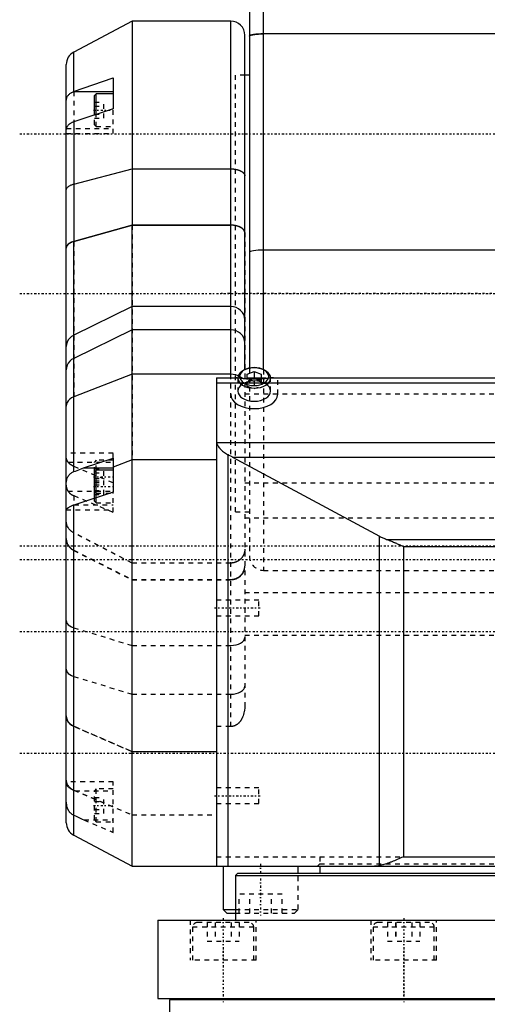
# Model space of a CAD drawing. Extents: x -109 to 109, y -1 to 737.
# Tile 2 of 10: x -109 to -9, y 169 to 378. Entities that reach past the tile are written whole.
import ezdxf

# ---------------------------------------------------------------- set-up
doc = ezdxf.new("R2010")
doc.units = 0
doc.linetypes.add('CENTER', pattern=[1.5, 0.45, -0.5, 0.05, -0.5])
doc.linetypes.add('DASHED', pattern=[2, 1, -1])
for name, color, linetype in [('AM_0', 7, 'CONTINUOUS'), ('AM_3', 7, 'DASHED'), ('AM_7', 7, 'CENTER')]:
    doc.layers.add(name, color=color, linetype=linetype)

msp = doc.modelspace()

# ---------------------------------------------------------------- linework, layer by layer
at = {"layer": 'AM_0', "color": 7, "linetype": 'CONTINUOUS'}
for p, q in [((-57, 303.74), (-57, 412)), ((-60, 403.42), (-60, 304.08)), ((-85, 378), (-97.41, 371.4)), ((-64, 378), (-85, 378)), ((-85, 378), (-85, 334.54)), ((-64, 334.54), (-64, 378)), ((-61, 303.76), (-61, 375)), ((57, 375.29), (-57, 375.29)), ((-97.41, 362.99), (-97.41, 371.4)), ((-99, 207.25), (-99, 368.75)), ((-97.44, 362.98), (-89, 365.89)), ((-89, 365.89), (-89, 359.31)), ((-60, 366.5), (-61, 366.5)), ((-97.44, 362.98), (-89, 362.98)), ((-92.6, 362.54), (-93, 362.14)), ((-93, 357.99), (-93, 362.14)), ((-89, 362.54), (-92.6, 362.54)), ((-92.6, 358.12), (-92.6, 362.54)), ((-89, 359.31), (-97.41, 356.54)), ((-97.41, 356.54), (-97.41, 331.04)), ((-97.41, 343.27), (-85, 346.53)), ((-85, 346.53), (-64, 346.53)), ((-97.41, 331.04), (-85, 334.54)), ((-85, 334.53), (-97.41, 331.03)), ((-85, 334.54), (-64, 334.54)), ((-64, 334.53), (-85, 334.53)), ((-85, 198), (-85, 334.53)), ((-64, 302), (-64, 334.53)), ((-97.41, 282.03), (-97.41, 331.03)), ((57, 329.23), (-57, 329.23)), ((-85, 317.18), (-97.41, 311.11)), ((-64, 317.18), (-85, 317.18)), ((-85, 312.23), (-97.41, 306.16)), ((-64, 312.23), (-85, 312.23)), ((-85, 302.78), (-97.41, 297.95)), ((-64, 302.78), (-85, 302.78)), ((-60.93, 303.77), (-61.18, 303.65)), ((-60.49, 302.81), (-59, 303.34)), ((-60.49, 301.76), (-60.49, 302.81)), ((-59, 303.34), (-59, 301.82)), ((-59, 303.34), (-57.51, 302.81)), ((-57.51, 302.81), (-57.51, 301.76)), ((-56.82, 303.65), (-57.07, 303.77)), ((-67, 302), (-67, 198)), ((-67, 302), (-62.5, 302)), ((-67, 300.94), (67, 300.94)), ((-60.49, 302), (-57.51, 302)), ((-59, 301.82), (-59.34, 301.7)), ((-58.66, 301.7), (-59, 301.82)), ((-55.5, 302), (55.5, 302)), ((-66.99, 288.23), (66.99, 288.23)), ((-64.56, 198), (-64.56, 285.65)), ((-95.3, 282.81), (-89, 284.9)), ((-89, 284.9), (-89, 277.65)), ((-85, 284.57), (-89, 283.01)), ((-67, 284.57), (-85, 284.57)), ((-63.59, 285.14), (63.59, 285.14)), ((-63.59, 285.14), (-32.36, 268.28)), ((-95.3, 282.81), (-89, 282.81)), ((-92.6, 282.37), (-93, 281.97)), ((-93, 276.34), (-93, 281.97)), ((-89, 282.37), (-92.6, 282.37)), ((-92.6, 276.47), (-92.6, 282.37)), ((-89, 277.65), (-97.41, 274.9)), ((-97.41, 204.6), (-97.41, 274.9)), ((-32.36, 198.09), (-32.36, 268.28)), ((-30.81, 267.6), (30.81, 267.6)), ((-27.25, 266.11), (27.25, 266.11)), ((-27.25, 266.11), (-27.25, 200)), ((-97.41, 204.6), (-85, 198)), ((-27.25, 200), (27.25, 200)), ((-85, 198), (85, 198)), ((-65.63, 198), (-65.63, 188.8)), ((-49.63, 196.5), (-49.63, 198)), ((-45, 198), (-45, 196.5)), ((-62.5, 196.5), (-63, 196)), ((-63, 196), (-63, 186.5)), ((-63, 196), (-2.71, 196)), ((-62.5, 196.5), (62.5, 196.5)), ((-65.63, 188.8), (-64.83, 188)), ((-65.63, 188.8), (-63.01, 188.8)), ((-64.83, 188), (-63.01, 188)), ((-79.5, 186.5), (-79.5, 169.8)), ((-79.5, 186.5), (79.5, 186.5)), ((-79.5, 169.8), (79.5, 169.8)), ((-77, 169.5), (-77, 145)), ((77, 169.5), (-77, 169.5)), ((-69.59, 169.8), (-69.59, 169.5)), ((-69.59, 169.8), (-69.59, 169.5)), ((-61.59, 169.5), (-61.59, 169.8)), ((-31.17, 169.8), (-31.17, 169.5)), ((-31.17, 169.8), (-31.17, 169.5)), ((-23.17, 169.5), (-23.17, 169.8))]:
    msp.add_line(p, q, dxfattribs=at)
for points in [[(-57, 375.29), (-57.59, 375.28), (-58.15, 375.25), (-58.67, 375.21), (-59.12, 375.15), (-59.49, 375.08), (-59.77, 375), (-59.94, 374.91), (-60, 374.82)], [(-61, 332.95), (-61.06, 333.26), (-61.23, 333.56), (-61.51, 333.83), (-61.88, 334.07), (-62.33, 334.27), (-62.85, 334.42), (-63.41, 334.51), (-64, 334.54)], [(-97.41, 331.04), (-97.86, 330.89), (-98.25, 330.69), (-98.57, 330.46), (-98.81, 330.2), (-98.95, 329.92), (-99, 329.64)], [(-57, 329.23), (-57.59, 329.22), (-58.15, 329.19), (-58.67, 329.15), (-59.12, 329.09), (-59.49, 329.02), (-59.77, 328.94), (-59.94, 328.85), (-60, 328.76)], [(-61, 314.42), (-61.06, 314.96), (-61.23, 315.48), (-61.51, 315.95), (-61.88, 316.37), (-62.33, 316.72), (-62.85, 316.97), (-63.41, 317.13), (-64, 317.18)], [(-97.41, 311.11), (-97.86, 310.84), (-98.25, 310.49), (-98.57, 310.09), (-98.81, 309.64), (-98.95, 309.17), (-99, 308.67)], [(-61, 309.47), (-61.06, 310.01), (-61.23, 310.53), (-61.51, 311.01), (-61.88, 311.43), (-62.33, 311.77), (-62.85, 312.02), (-63.41, 312.18), (-64, 312.23)], [(-97.41, 306.16), (-97.86, 305.89), (-98.25, 305.55), (-98.57, 305.15), (-98.81, 304.7), (-98.95, 304.22), (-99, 303.72)], [(-55.96, 301.92), (-55.9, 302.29), (-55.96, 302.66), (-56.14, 303.02), (-56.43, 303.34), (-56.81, 303.63), (-57.28, 303.87), (-57.82, 304.05), (-58.4, 304.15), (-59, 304.19), (-59.6, 304.15), (-60.18, 304.05), (-60.72, 303.87), (-61.19, 303.63), (-61.57, 303.34), (-61.86, 303.02), (-62.04, 302.66), (-62.1, 302.29), (-62.04, 301.92)], [(-62.41, 302.44), (-62.91, 302.63), (-63.45, 302.74), (-64, 302.78)], [(-61.18, 303.65), (-61.64, 303.38), (-62.01, 303.07), (-62.28, 302.72), (-62.44, 302.35), (-62.5, 301.97)], [(-55.5, 301.97), (-55.56, 302.35), (-55.72, 302.72), (-55.99, 303.07), (-56.36, 303.38), (-56.82, 303.65)], [(-97.41, 297.95), (-97.86, 297.74), (-98.25, 297.46), (-98.57, 297.14), (-98.81, 296.79), (-98.95, 296.41), (-99, 296.01)]]:
    msp.add_lwpolyline(points, dxfattribs=at)
for points in [[(-99, 360.87, 0), (-99, 360.95, 0), (-98.99, 361.11, 0), (-98.97, 361.27, 0), (-98.95, 361.35, 0), (-98.94, 361.43, 0), (-98.89, 361.58, 0), (-98.84, 361.73, 0), (-98.78, 361.87, 0), (-98.71, 362, 0), (-98.62, 362.13, 0), (-98.58, 362.19, 0), (-98.53, 362.25, 0), (-98.43, 362.36, 0), (-98.32, 362.47, 0), (-98.21, 362.57, 0), (-98.08, 362.66, 0), (-97.95, 362.74, 0), (-97.88, 362.78, 0), (-97.81, 362.82, 0), (-97.67, 362.89, 0), (-97.52, 362.95, 0), (-97.44, 362.98, 0)], [(-97.41, 356.54, 0), (-97.48, 356.51, 0), (-97.62, 356.46, 0), (-97.76, 356.4, 0), (-97.82, 356.37, 0), (-97.89, 356.34, 0), (-98.01, 356.27, 0), (-98.12, 356.21, 0), (-98.23, 356.14, 0), (-98.34, 356.06, 0), (-98.43, 355.98, 0), (-98.48, 355.94, 0), (-98.53, 355.89, 0), (-98.61, 355.81, 0), (-98.69, 355.72, 0), (-98.75, 355.63, 0), (-98.81, 355.54, 0), (-98.86, 355.45, 0), (-98.89, 355.4, 0), (-98.91, 355.35, 0), (-98.94, 355.25, 0), (-98.97, 355.15, 0), (-98.98, 355.1, 0)], [(-98.98, 355.1, 0), (-98.99, 355.07, 0), (-99, 355, 0), (-99, 354.93, 0), (-99, 354.9, 0)], [(-64, 346.53, 0), (-63.98, 346.53, 0), (-63.93, 346.53, 0), (-63.89, 346.53, 0), (-63.87, 346.53, 0), (-63.85, 346.53, 0), (-63.8, 346.53, 0), (-63.76, 346.52, 0), (-63.72, 346.52, 0), (-63.67, 346.52, 0), (-63.63, 346.52, 0), (-63.61, 346.52, 0), (-63.59, 346.51, 0), (-63.54, 346.51, 0), (-63.5, 346.51, 0), (-63.46, 346.5, 0), (-63.41, 346.5, 0), (-63.37, 346.5, 0), (-63.35, 346.49, 0), (-63.33, 346.49, 0), (-63.29, 346.49, 0), (-63.24, 346.48, 0), (-63.22, 346.48, 0), (-63.2, 346.48, 0), (-63.16, 346.47, 0), (-63.12, 346.46, 0), (-63.1, 346.46, 0), (-63.08, 346.46, 0), (-63.04, 346.45, 0), (-62.99, 346.44, 0), (-62.95, 346.44, 0), (-62.91, 346.43, 0), (-62.87, 346.42, 0), (-62.85, 346.42, 0), (-62.83, 346.41, 0), (-62.79, 346.4, 0), (-62.75, 346.39, 0), (-62.71, 346.39, 0), (-62.67, 346.38, 0), (-62.63, 346.37, 0), (-62.61, 346.36, 0), (-62.59, 346.36, 0), (-62.56, 346.35, 0), (-62.52, 346.34, 0), (-62.48, 346.32, 0), (-62.44, 346.31, 0), (-62.41, 346.3, 0), (-62.39, 346.3, 0), (-62.37, 346.29, 0), (-62.33, 346.28, 0), (-62.3, 346.27, 0), (-62.26, 346.25, 0), (-62.23, 346.24, 0), (-62.19, 346.23, 0), (-62.17, 346.22, 0), (-62.16, 346.22, 0), (-62.12, 346.2, 0), (-62.09, 346.19, 0), (-62.05, 346.17, 0), (-62.02, 346.16, 0), (-61.99, 346.15, 0), (-61.97, 346.14, 0), (-61.96, 346.13, 0), (-61.93, 346.12, 0), (-61.89, 346.1, 0), (-61.88, 346.09, 0), (-61.86, 346.09, 0), (-61.83, 346.07, 0), (-61.8, 346.06, 0), (-61.79, 346.05, 0), (-61.77, 346.04, 0), (-61.74, 346.02, 0), (-61.72, 346.01, 0), (-61.69, 345.99, 0), (-61.66, 345.97, 0), (-61.63, 345.96, 0), (-61.62, 345.95, 0), (-61.61, 345.94, 0), (-61.58, 345.92, 0), (-61.55, 345.9, 0), (-61.53, 345.89, 0), (-61.51, 345.87, 0), (-61.48, 345.85, 0), (-61.47, 345.84, 0), (-61.46, 345.83, 0), (-61.44, 345.82, 0), (-61.41, 345.8, 0), (-61.39, 345.78, 0), (-61.37, 345.76, 0), (-61.35, 345.74, 0), (-61.34, 345.73, 0), (-61.33, 345.72, 0), (-61.31, 345.7, 0), (-61.29, 345.68, 0), (-61.27, 345.66, 0), (-61.25, 345.64, 0), (-61.24, 345.62, 0), (-61.23, 345.61, 0), (-61.22, 345.6, 0), (-61.2, 345.58, 0), (-61.19, 345.56, 0), (-61.17, 345.54, 0), (-61.16, 345.52, 0), (-61.15, 345.5, 0), (-61.14, 345.49, 0), (-61.13, 345.48, 0), (-61.12, 345.46, 0), (-61.11, 345.44, 0), (-61.1, 345.43, 0), (-61.1, 345.42, 0), (-61.09, 345.4, 0), (-61.08, 345.38, 0), (-61.07, 345.37, 0), (-61.07, 345.36, 0), (-61.06, 345.34, 0), (-61.05, 345.31, 0), (-61.04, 345.29, 0), (-61.03, 345.27, 0), (-61.03, 345.25, 0), (-61.03, 345.24, 0), (-61.02, 345.23, 0), (-61.02, 345.21, 0), (-61.01, 345.19, 0), (-61.01, 345.17, 0), (-61.01, 345.14, 0), (-61, 345.12, 0), (-61, 345.11, 0), (-61, 345.1, 0), (-61, 345.08, 0), (-61, 345.06, 0), (-61, 345.05, 0)], [(-99, 341.97, 0), (-99, 342.01, 0), (-98.99, 342.1, 0), (-98.97, 342.19, 0), (-98.95, 342.23, 0), (-98.93, 342.28, 0), (-98.89, 342.36, 0), (-98.84, 342.45, 0), (-98.77, 342.53, 0), (-98.7, 342.61, 0), (-98.62, 342.69, 0), (-98.57, 342.73, 0), (-98.52, 342.77, 0), (-98.42, 342.84, 0), (-98.31, 342.91, 0), (-98.19, 342.98, 0), (-98.06, 343.04, 0), (-97.93, 343.1, 0), (-97.86, 343.13, 0), (-97.79, 343.15, 0), (-97.64, 343.21, 0), (-97.49, 343.25, 0), (-97.41, 343.27, 0)], [(-61, 332.93, 0), (-61, 332.94, 0), (-61, 332.97, 0), (-61, 332.99, 0), (-61, 333, 0), (-61, 333.01, 0), (-61.01, 333.03, 0), (-61.01, 333.06, 0), (-61.01, 333.08, 0), (-61.02, 333.1, 0), (-61.02, 333.13, 0), (-61.03, 333.14, 0), (-61.03, 333.15, 0), (-61.03, 333.17, 0), (-61.04, 333.2, 0), (-61.05, 333.22, 0), (-61.06, 333.24, 0), (-61.07, 333.27, 0), (-61.07, 333.28, 0), (-61.08, 333.29, 0), (-61.09, 333.31, 0), (-61.1, 333.34, 0), (-61.1, 333.35, 0), (-61.11, 333.36, 0), (-61.12, 333.38, 0), (-61.13, 333.4, 0), (-61.14, 333.42, 0), (-61.15, 333.43, 0), (-61.16, 333.45, 0), (-61.18, 333.47, 0), (-61.19, 333.49, 0), (-61.2, 333.51, 0), (-61.22, 333.53, 0), (-61.23, 333.54, 0), (-61.24, 333.55, 0), (-61.25, 333.57, 0), (-61.27, 333.59, 0), (-61.29, 333.61, 0), (-61.31, 333.63, 0), (-61.33, 333.66, 0), (-61.34, 333.67, 0), (-61.35, 333.68, 0), (-61.37, 333.7, 0), (-61.39, 333.72, 0), (-61.41, 333.74, 0), (-61.43, 333.76, 0), (-61.46, 333.78, 0), (-61.47, 333.79, 0), (-61.48, 333.8, 0), (-61.51, 333.82, 0), (-61.53, 333.84, 0), (-61.56, 333.86, 0), (-61.58, 333.88, 0), (-61.61, 333.9, 0), (-61.62, 333.9, 0), (-61.64, 333.91, 0), (-61.66, 333.93, 0), (-61.69, 333.95, 0), (-61.72, 333.97, 0), (-61.75, 333.99, 0), (-61.78, 334, 0), (-61.79, 334.01, 0), (-61.81, 334.02, 0), (-61.83, 334.04, 0), (-61.86, 334.05, 0), (-61.88, 334.06, 0), (-61.89, 334.07, 0), (-61.92, 334.08, 0), (-61.95, 334.1, 0), (-61.97, 334.11, 0), (-61.98, 334.11, 0), (-62.02, 334.13, 0), (-62.05, 334.14, 0), (-62.08, 334.16, 0), (-62.12, 334.17, 0), (-62.15, 334.19, 0), (-62.17, 334.19, 0), (-62.19, 334.2, 0), (-62.22, 334.22, 0), (-62.26, 334.23, 0), (-62.3, 334.24, 0), (-62.33, 334.26, 0), (-62.37, 334.27, 0), (-62.39, 334.28, 0), (-62.41, 334.28, 0), (-62.45, 334.3, 0), (-62.48, 334.31, 0), (-62.52, 334.32, 0), (-62.56, 334.33, 0), (-62.6, 334.34, 0), (-62.62, 334.35, 0), (-62.64, 334.35, 0), (-62.68, 334.36, 0), (-62.72, 334.37, 0), (-62.76, 334.38, 0), (-62.79, 334.39, 0), (-62.83, 334.4, 0), (-62.85, 334.4, 0), (-62.87, 334.41, 0), (-62.91, 334.42, 0), (-62.95, 334.42, 0), (-62.99, 334.43, 0), (-63.03, 334.44, 0), (-63.07, 334.45, 0), (-63.09, 334.45, 0), (-63.11, 334.45, 0), (-63.15, 334.46, 0), (-63.2, 334.47, 0), (-63.22, 334.47, 0), (-63.24, 334.47, 0), (-63.28, 334.48, 0), (-63.33, 334.49, 0), (-63.35, 334.49, 0), (-63.37, 334.49, 0), (-63.41, 334.5, 0), (-63.46, 334.5, 0), (-63.5, 334.5, 0), (-63.55, 334.51, 0), (-63.59, 334.51, 0), (-63.61, 334.51, 0), (-63.64, 334.51, 0), (-63.68, 334.52, 0), (-63.72, 334.52, 0), (-63.77, 334.52, 0), (-63.81, 334.52, 0), (-63.85, 334.52, 0), (-63.87, 334.52, 0), (-63.9, 334.52, 0), (-63.94, 334.53, 0), (-63.98, 334.53, 0), (-64, 334.53, 0)], [(-97.41, 331.03, 0), (-97.49, 331, 0), (-97.65, 330.95, 0), (-97.8, 330.89, 0), (-97.87, 330.87, 0), (-97.94, 330.83, 0), (-98.07, 330.77, 0), (-98.19, 330.71, 0), (-98.31, 330.64, 0), (-98.42, 330.56, 0), (-98.53, 330.48, 0), (-98.58, 330.44, 0), (-98.62, 330.39, 0), (-98.7, 330.31, 0), (-98.77, 330.23, 0), (-98.84, 330.14, 0), (-98.89, 330.05, 0), (-98.93, 329.95, 0), (-98.95, 329.9, 0), (-98.97, 329.86, 0), (-98.99, 329.76, 0), (-99, 329.67, 0), (-99, 329.62, 0)], [(-54.92, 302, 0), (-54.95, 302, 0), (-54.99, 302, 0), (-55.04, 302, 0), (-55.07, 302, 0), (-55.09, 302, 0), (-55.14, 301.99, 0), (-55.19, 301.99, 0), (-55.25, 301.99, 0), (-55.3, 301.98, 0), (-55.36, 301.98, 0), (-55.39, 301.98, 0), (-55.42, 301.97, 0), (-55.47, 301.97, 0), (-55.53, 301.96, 0), (-55.59, 301.96, 0), (-55.65, 301.95, 0), (-55.72, 301.94, 0), (-55.75, 301.94, 0), (-55.78, 301.94, 0), (-55.85, 301.93, 0), (-55.91, 301.92, 0), (-55.94, 301.92, 0), (-55.98, 301.91, 0), (-56.04, 301.91, 0), (-56.11, 301.9, 0), (-56.15, 301.89, 0), (-56.18, 301.89, 0), (-56.26, 301.88, 0), (-56.33, 301.87, 0), (-56.41, 301.86, 0), (-56.48, 301.85, 0), (-56.56, 301.85, 0), (-56.6, 301.84, 0), (-56.64, 301.84, 0), (-56.72, 301.83, 0), (-56.8, 301.82, 0), (-56.89, 301.81, 0), (-56.97, 301.8, 0), (-57.06, 301.8, 0), (-57.1, 301.79, 0), (-57.14, 301.79, 0), (-57.23, 301.78, 0), (-57.32, 301.77, 0), (-57.41, 301.76, 0), (-57.5, 301.76, 0), (-57.59, 301.75, 0), (-57.63, 301.75, 0), (-57.68, 301.74, 0), (-57.77, 301.74, 0), (-57.86, 301.73, 0), (-57.95, 301.73, 0), (-58.04, 301.72, 0), (-58.13, 301.72, 0), (-58.18, 301.72, 0), (-58.23, 301.71, 0), (-58.32, 301.71, 0), (-58.41, 301.71, 0), (-58.5, 301.71, 0), (-58.59, 301.7, 0), (-58.68, 301.7, 0), (-58.73, 301.7, 0), (-58.78, 301.7, 0), (-58.87, 301.7, 0), (-58.96, 301.7, 0), (-59, 301.7, 0), (-59.04, 301.7, 0), (-59.13, 301.7, 0), (-59.22, 301.7, 0), (-59.27, 301.7, 0), (-59.32, 301.7, 0), (-59.41, 301.7, 0), (-59.5, 301.71, 0), (-59.59, 301.71, 0), (-59.68, 301.71, 0), (-59.77, 301.71, 0), (-59.82, 301.72, 0), (-59.87, 301.72, 0), (-59.96, 301.72, 0), (-60.05, 301.73, 0), (-60.14, 301.73, 0), (-60.23, 301.74, 0), (-60.32, 301.74, 0), (-60.37, 301.75, 0), (-60.41, 301.75, 0), (-60.5, 301.76, 0), (-60.59, 301.76, 0), (-60.68, 301.77, 0), (-60.77, 301.78, 0), (-60.86, 301.79, 0), (-60.9, 301.79, 0), (-60.94, 301.8, 0), (-61.03, 301.8, 0), (-61.11, 301.81, 0), (-61.2, 301.82, 0), (-61.28, 301.83, 0), (-61.36, 301.84, 0), (-61.4, 301.84, 0), (-61.44, 301.85, 0), (-61.52, 301.85, 0), (-61.59, 301.86, 0), (-61.67, 301.87, 0), (-61.74, 301.88, 0), (-61.82, 301.89, 0), (-61.85, 301.89, 0), (-61.89, 301.9, 0), (-61.96, 301.91, 0), (-62.02, 301.91, 0), (-62.06, 301.92, 0), (-62.09, 301.92, 0), (-62.15, 301.93, 0), (-62.22, 301.94, 0), (-62.25, 301.94, 0), (-62.28, 301.94, 0), (-62.35, 301.95, 0), (-62.41, 301.96, 0), (-62.47, 301.96, 0), (-62.53, 301.97, 0), (-62.58, 301.97, 0), (-62.61, 301.98, 0), (-62.64, 301.98, 0), (-62.7, 301.98, 0), (-62.75, 301.99, 0), (-62.81, 301.99, 0), (-62.86, 301.99, 0), (-62.91, 302, 0), (-62.93, 302, 0), (-62.96, 302, 0), (-63.01, 302, 0), (-63.05, 302, 0), (-63.08, 302, 0)], [(-67, 288.41, 0), (-67, 288.38, 0), (-67, 288.32, 0), (-66.99, 288.26, 0), (-66.99, 288.23, 0)], [(-66.99, 288.23, 0), (-66.97, 288.16, 0), (-66.94, 288.02, 0), (-66.89, 287.88, 0), (-66.86, 287.81, 0), (-66.83, 287.73, 0), (-66.75, 287.59, 0), (-66.67, 287.44, 0), (-66.57, 287.29, 0), (-66.46, 287.14, 0), (-66.33, 287, 0), (-66.27, 286.92, 0), (-66.2, 286.85, 0), (-66.06, 286.71, 0), (-65.9, 286.56, 0), (-65.73, 286.41, 0), (-65.54, 286.26, 0), (-65.34, 286.11, 0), (-65.23, 286.04, 0), (-65.13, 285.97, 0), (-64.9, 285.83, 0), (-64.67, 285.71, 0), (-64.56, 285.65, 0)], [(-64.56, 285.65, 0), (-64.39, 285.56, 0), (-64.07, 285.4, 0), (-63.75, 285.23, 0), (-63.59, 285.14, 0)], [(-99, 279.42, 0), (-99, 279.52, 0), (-98.99, 279.71, 0), (-98.97, 279.91, 0), (-98.96, 280, 0), (-98.94, 280.1, 0), (-98.9, 280.29, 0), (-98.85, 280.47, 0), (-98.79, 280.64, 0), (-98.73, 280.8, 0), (-98.65, 280.96, 0), (-98.6, 281.03, 0), (-98.56, 281.1, 0), (-98.46, 281.24, 0), (-98.35, 281.38, 0), (-98.23, 281.5, 0), (-98.1, 281.62, 0), (-97.96, 281.72, 0), (-97.88, 281.77, 0), (-97.81, 281.82, 0), (-97.65, 281.91, 0), (-97.49, 281.99, 0), (-97.41, 282.03, 0)], [(-97.41, 282.03, 0), (-97.06, 282.17, 0), (-96.35, 282.44, 0), (-95.65, 282.69, 0), (-95.3, 282.81, 0)], [(-97.41, 274.9, 0), (-97.49, 274.87, 0), (-97.65, 274.81, 0), (-97.81, 274.75, 0), (-97.88, 274.71, 0), (-97.95, 274.68, 0), (-98.09, 274.61, 0), (-98.23, 274.54, 0), (-98.35, 274.47, 0), (-98.46, 274.4, 0), (-98.52, 274.36, 0), (-98.54, 274.35, 0), (-98.55, 274.34, 0), (-98.56, 274.33, 0), (-98.57, 274.33, 0), (-98.58, 274.31, 0), (-98.6, 274.3, 0), (-98.61, 274.3, 0), (-98.61, 274.29, 0), (-98.63, 274.28, 0), (-98.64, 274.27, 0), (-98.65, 274.26, 0), (-98.66, 274.26, 0), (-98.67, 274.25, 0), (-98.69, 274.24, 0), (-98.7, 274.23, 0), (-98.71, 274.22, 0), (-98.73, 274.21, 0), (-98.73, 274.2, 0), (-98.74, 274.2, 0), (-98.75, 274.19, 0), (-98.76, 274.18, 0), (-98.77, 274.17, 0), (-98.78, 274.16, 0), (-98.8, 274.15, 0), (-98.8, 274.14, 0), (-98.81, 274.14, 0), (-98.82, 274.13, 0), (-98.83, 274.12, 0), (-98.86, 274.09, 0), (-98.91, 274.04, 0), (-98.95, 273.99, 0), (-98.96, 273.97, 0), (-98.97, 273.95, 0), (-98.99, 273.92, 0), (-99, 273.9, 0), (-99, 273.89, 0)], [(-32.36, 268.28, 0), (-32.11, 268.15, 0), (-31.6, 267.91, 0), (-31.08, 267.69, 0), (-30.81, 267.6, 0)], [(-30.81, 267.6, 0), (-30.72, 267.56, 0), (-30.53, 267.5, 0), (-30.34, 267.43, 0), (-30.25, 267.39, 0), (-30.15, 267.35, 0), (-29.96, 267.28, 0), (-29.76, 267.2, 0), (-29.56, 267.12, 0), (-29.35, 267.03, 0), (-29.15, 266.95, 0), (-29.05, 266.9, 0), (-28.95, 266.86, 0), (-28.74, 266.77, 0), (-28.54, 266.68, 0), (-28.33, 266.6, 0), (-28.13, 266.51, 0), (-27.93, 266.42, 0), (-27.83, 266.37, 0), (-27.73, 266.33, 0), (-27.54, 266.24, 0), (-27.35, 266.16, 0), (-27.25, 266.11, 0)], [(-27.25, 200, 0), (-27.39, 199.94, 0), (-27.67, 199.81, 0), (-27.96, 199.69, 0), (-28.1, 199.62, 0), (-28.25, 199.56, 0), (-28.54, 199.43, 0), (-28.84, 199.3, 0), (-29.13, 199.17, 0), (-29.43, 199.05, 0), (-29.72, 198.93, 0), (-29.86, 198.87, 0), (-30.01, 198.82, 0), (-30.29, 198.71, 0), (-30.56, 198.61, 0), (-30.83, 198.51, 0), (-31.11, 198.42, 0), (-31.38, 198.33, 0), (-31.52, 198.29, 0), (-31.67, 198.25, 0), (-31.95, 198.18, 0), (-32.22, 198.12, 0), (-32.36, 198.09, 0)], [(-32.36, 198.09, 0), (-32.53, 198.06, 0), (-32.86, 198.02, 0), (-33.19, 198, 0), (-33.36, 198, 0)]]:
    msp.add_polyline3d(points, dxfattribs=at)
for centre, start, end in [((-64, 375), 0, 90), ((-96, 368.75), 118, 180), ((-96, 207.25), 180, 242)]:
    msp.add_arc(centre, 3, start, end, dxfattribs=at)
at = {"layer": 'AM_3', "color": 6, "linetype": 'DASHED'}
for p, q in [((57, 375.28), (-57, 375.28)), ((-61, 366.5), (-63, 366.5)), ((-63, 273.5), (-63, 366.5)), ((-97.41, 362.99), (-97.41, 297.95)), ((-93, 360.76), (-91, 360.76)), ((-91, 357.32), (-91, 360.76)), ((-93, 359.9), (-91, 359.9)), ((-89, 354.04), (-89, 359.31)), ((-93, 358.18), (-91, 358.18)), ((-93, 355.94), (-93, 357.99)), ((-93, 357.32), (-91, 357.32)), ((-92.6, 355.54), (-92.6, 358.12)), ((-98.98, 355.1), (-89, 355.1)), ((-93, 355.94), (-92.6, 355.54)), ((-92.6, 355.54), (-89, 355.54)), ((-99, 354.04), (-89, 354.04)), ((-85, 334.54), (-85, 284.57)), ((-64, 227.73), (-64, 334.54)), ((-61, 332.95), (-61, 232.09)), ((-60, 304.08), (-60, 264)), ((-57, 303.74), (-57, 261)), ((-62.5, 302), (-60.49, 302)), ((-62.5, 301.97), (-62.5, 299.19)), ((-60.49, 300.24), (-60.49, 301.76)), ((-59, 301.22), (-60.49, 301.75)), ((-59.34, 301.7), (-60.49, 301.29)), ((-60.49, 300.24), (-59, 299.71)), ((-57.51, 301.75), (-59, 301.22)), ((-59, 301.22), (-59, 299.71)), ((-59, 299.71), (-57.51, 300.24)), ((-57.51, 301.29), (-58.66, 301.7)), ((-57.51, 302), (-55.5, 302)), ((-57.51, 301.76), (-57.51, 300.24)), ((-55.5, 299.19), (-55.5, 301.97)), ((-54, 298.53), (-54, 302)), ((-61, 298.58), (61, 298.58)), ((-89, 285.95), (-99, 285.95)), ((-89, 284.9), (-89, 285.95)), ((-98.57, 284.03), (-89, 284.03)), ((-89, 279.62), (-97.41, 283.16)), ((-92.6, 284.45), (-93, 284.05)), ((-93, 281.97), (-93, 284.05)), ((-89, 284.45), (-92.6, 284.45)), ((-92.6, 282.37), (-92.6, 284.45)), ((-93, 282.67), (-91, 282.67)), ((-93, 281.81), (-91, 281.81)), ((-91, 277.15), (-91, 282.67)), ((-93, 280.59), (-91, 280.59)), ((-93, 280.09), (-91, 280.09)), ((-93, 279.73), (-91, 279.73)), ((-93, 279.23), (-91, 279.23)), ((-61, 279.68), (61, 279.68)), ((-98.63, 277.87), (-89, 277.87)), ((-97.41, 276.92), (-97.41, 274.9)), ((-97.41, 276.92), (-89, 273.38)), ((-93, 278.01), (-91, 278.01)), ((-93, 277.85), (-92.6, 277.45)), ((-93, 277.15), (-91, 277.15)), ((-92.6, 277.45), (-89, 277.45)), ((-89, 273.38), (-89, 277.65)), ((-97.3, 274.93), (-89, 274.93)), ((-93, 275.77), (-93, 276.34)), ((-93, 275.77), (-92.6, 275.37)), ((-92.6, 275.37), (-92.6, 276.47)), ((-92.6, 275.37), (-89, 275.37)), ((-99, 273.87), (-89, 273.87)), ((-63, 273.5), (-60, 273.5)), ((-61, 272.18), (61, 272.18)), ((-85, 262.56), (-97.41, 269.01)), ((-97.41, 265.32), (-85, 259.07)), ((-97.41, 265.23), (-85, 258.99)), ((-64, 262.56), (-85, 262.56)), ((-57, 261), (57, 261)), ((-85, 259.07), (-64, 259.07)), ((-85, 258.99), (-64, 258.99)), ((-61, 256.27), (61, 256.27)), ((-58, 254.65), (-67, 254.65)), ((-58, 251.35), (-58, 254.65)), ((-67, 251.35), (-58, 251.35)), ((-97.41, 248.79), (-85, 245.01)), ((-61, 247.19), (61, 247.19)), ((-85, 245.01), (-64, 245.01)), ((-97.41, 238.42), (-85, 234.64)), ((-85, 234.64), (-64, 234.64)), ((-97.41, 227.84), (-85, 222.44)), ((-85, 222.36), (-97.41, 227.76)), ((-64, 227.73), (-67, 227.73)), ((-85, 222.44), (-67, 222.44)), ((-67, 222.36), (-85, 222.36)), ((-89, 215.94), (-99, 215.94)), ((-97.41, 214.22), (-85, 208.94)), ((-89, 210.62), (-97.41, 214.14)), ((-97.12, 214.02), (-89, 214.02)), ((-92.6, 214.44), (-93, 214.04)), ((-93, 207.84), (-93, 214.04)), ((-89, 214.44), (-92.6, 214.44)), ((-92.6, 207.44), (-92.6, 214.44)), ((-89, 205.2), (-89, 215.94)), ((-58, 214.65), (-67, 214.65)), ((-58, 211.35), (-58, 214.65)), ((-93, 212.66), (-91, 212.66)), ((-91, 209.22), (-91, 212.66)), ((-93, 211.8), (-91, 211.8)), ((-93, 210.08), (-91, 210.08)), ((-67, 211.35), (-58, 211.35)), ((-95.22, 207.86), (-89, 207.86)), ((-95.22, 207.86), (-89, 205.2)), ((-93, 209.22), (-91, 209.22)), ((-93, 207.84), (-92.6, 207.44)), ((-85, 208.94), (-67, 208.94)), ((-92.6, 207.44), (-89, 207.44)), ((-67, 200), (-27.25, 200)), ((-45, 200), (-45, 198)), ((-45, 200), (-27.25, 200)), ((-45, 198.5), (-45.5, 198)), ((-45, 198.5), (45, 198.5)), ((-49.63, 188.8), (-49.63, 196.5)), ((-62.2, 188), (-62.2, 192)), ((-53.06, 192), (-62.2, 192)), ((-59.92, 188), (-59.92, 192)), ((-55.34, 188), (-55.34, 192)), ((-53.06, 188), (-53.06, 192)), ((-63.01, 188.8), (-49.63, 188.8)), ((-50.43, 188), (-49.63, 188.8)), ((-63.01, 188), (-50.43, 188)), ((-72.6, 186.5), (-72.6, 178)), ((-72.6, 186.5), (-72.6, 178)), ((-72.1, 185), (-72.1, 178)), ((-72.1, 185), (-72.1, 178)), ((-59.1, 185), (-72.1, 185)), ((-60.1, 186), (-71.1, 186)), ((-69.03, 186), (-69.03, 182)), ((-69.03, 186), (-69.03, 182)), ((-67.31, 186), (-67.31, 182)), ((-67.31, 186), (-67.31, 182)), ((-63.89, 186), (-63.89, 182)), ((-63.88, 186), (-63.88, 182)), ((-62.17, 186), (-62.17, 182)), ((-62.17, 186), (-62.17, 182)), ((-59.1, 178), (-59.1, 185)), ((-59.1, 178), (-59.1, 185)), ((-58.6, 178), (-58.6, 186.5)), ((-58.6, 178), (-58.6, 186.5)), ((-34.17, 186.5), (-34.17, 178)), ((-34.17, 186.5), (-34.17, 178)), ((-33.67, 185), (-33.67, 178)), ((-33.67, 185), (-33.67, 178)), ((-20.67, 185), (-33.67, 185)), ((-21.67, 186), (-32.67, 186)), ((-30.6, 186), (-30.6, 182)), ((-30.6, 186), (-30.6, 182)), ((-28.89, 186), (-28.89, 182)), ((-28.88, 186), (-28.88, 182)), ((-25.46, 186), (-25.46, 182)), ((-25.46, 186), (-25.46, 182)), ((-23.74, 186), (-23.74, 182)), ((-23.74, 186), (-23.74, 182)), ((-20.67, 178), (-20.67, 185)), ((-20.67, 178), (-20.67, 185)), ((-20.17, 178), (-20.17, 186.5)), ((-20.17, 178), (-20.17, 186.5)), ((-69.03, 182), (-62.17, 182)), ((-30.6, 182), (-23.74, 182)), ((-58.6, 178), (-72.6, 178)), ((-20.17, 178), (-34.17, 178)), ((-61.59, 169.5), (-61.59, 169.8)), ((-23.17, 169.5), (-23.17, 169.8))]:
    msp.add_line(p, q, dxfattribs=at)
for points in [[(-56.82, 303.65), (-57.38, 303.88), (-58, 304.03), (-58.66, 304.11), (-59.34, 304.11), (-60, 304.03), (-60.62, 303.88), (-61.18, 303.65)], [(-61.71, 302), (-62.04, 302.24), (-62.41, 302.44)], [(-62.5, 301.97), (-62.43, 301.55), (-62.23, 301.14), (-61.91, 300.77), (-61.47, 300.44), (-60.94, 300.17), (-60.34, 299.98), (-59.68, 299.85), (-59, 299.81), (-58.32, 299.85), (-57.66, 299.98), (-57.06, 300.17), (-56.53, 300.44), (-56.09, 300.77), (-55.77, 301.14), (-55.57, 301.55), (-55.5, 301.97)], [(-62.04, 301.92), (-61.87, 301.56), (-61.58, 301.23), (-61.2, 300.93), (-60.73, 300.7), (-60.19, 300.52), (-59.61, 300.41), (-59, 300.37), (-58.39, 300.41), (-57.81, 300.52), (-57.27, 300.7), (-56.8, 300.93), (-56.42, 301.23), (-56.13, 301.56), (-55.96, 301.92)], [(-64, 298.53), (-63.9, 297.93), (-63.62, 297.35), (-63.16, 296.82), (-62.54, 296.35), (-61.78, 295.97), (-60.91, 295.68), (-59.98, 295.51), (-59, 295.45), (-58.02, 295.51), (-57.09, 295.68), (-56.22, 295.97), (-55.46, 296.35), (-54.84, 296.82), (-54.38, 297.35), (-54.1, 297.93), (-54, 298.53)], [(-99, 267.74), (-98.95, 267.23), (-98.81, 266.74), (-98.57, 266.28), (-98.25, 265.86), (-97.86, 265.51), (-97.41, 265.23)], [(-64, 258.99), (-63.41, 259.05), (-62.85, 259.21), (-62.33, 259.47), (-61.88, 259.83), (-61.51, 260.26), (-61.23, 260.75), (-61.06, 261.28), (-61, 261.83)], [(-99, 250.31), (-98.95, 250), (-98.81, 249.7), (-98.57, 249.42), (-98.25, 249.17), (-97.86, 248.96), (-97.41, 248.79)], [(-64, 245.01), (-63.41, 245.04), (-62.85, 245.14), (-62.33, 245.3), (-61.88, 245.51), (-61.51, 245.77), (-61.23, 246.07), (-61.06, 246.39), (-61, 246.73)], [(-99, 239.94), (-98.95, 239.63), (-98.81, 239.33), (-98.57, 239.05), (-98.25, 238.8), (-97.86, 238.59), (-97.41, 238.42)], [(-64, 234.64), (-63.41, 234.67), (-62.85, 234.77), (-62.33, 234.93), (-61.88, 235.14), (-61.51, 235.4), (-61.23, 235.7), (-61.06, 236.02), (-61, 236.36)], [(-99, 230.01), (-98.95, 229.57), (-98.81, 229.15), (-98.57, 228.75), (-98.25, 228.39), (-97.86, 228.09), (-97.41, 227.84)], [(-99, 229.93), (-98.95, 229.49), (-98.81, 229.06), (-98.57, 228.67), (-98.25, 228.31), (-97.86, 228), (-97.41, 227.76)]]:
    msp.add_lwpolyline(points, dxfattribs=at)
msp.add_lwpolyline([(-62.5, 299.19), (-62.43, 298.77), (-62.23, 298.37), (-61.91, 297.99), (-61.47, 297.67), (-60.94, 297.4), (-60.34, 297.2), (-59.68, 297.08), (-59, 297.04), (-58.32, 297.08), (-57.66, 297.2), (-57.06, 297.4), (-56.53, 297.67), (-56.09, 297.99), (-55.77, 298.37), (-55.57, 298.77), (-55.5, 299.19), (-55.57, 299.61), (-55.77, 300.02), (-56.09, 300.39), (-56.53, 300.72), (-57.06, 300.98), (-57.66, 301.18), (-58.32, 301.3), (-59, 301.35), (-59.68, 301.3), (-60.34, 301.18), (-60.94, 300.98), (-61.47, 300.72), (-61.91, 300.39), (-62.23, 300.02), (-62.43, 299.61)], close=True, dxfattribs=at)
for points in [[(-60, 374.81, 0), (-60, 374.82, 0), (-60, 374.82, 0), (-60, 374.83, 0), (-60, 374.83, 0), (-60, 374.84, 0), (-59.99, 374.84, 0), (-59.99, 374.85, 0), (-59.99, 374.86, 0), (-59.98, 374.86, 0), (-59.98, 374.87, 0), (-59.97, 374.87, 0), (-59.97, 374.88, 0), (-59.97, 374.88, 0), (-59.96, 374.89, 0), (-59.95, 374.9, 0), (-59.94, 374.91, 0), (-59.93, 374.91, 0), (-59.93, 374.92, 0), (-59.92, 374.92, 0), (-59.91, 374.93, 0), (-59.9, 374.93, 0), (-59.9, 374.94, 0), (-59.89, 374.94, 0), (-59.88, 374.95, 0), (-59.87, 374.95, 0), (-59.86, 374.96, 0), (-59.85, 374.96, 0), (-59.84, 374.97, 0), (-59.82, 374.97, 0), (-59.81, 374.98, 0), (-59.79, 374.98, 0), (-59.78, 374.99, 0), (-59.77, 374.99, 0), (-59.76, 375, 0), (-59.75, 375, 0), (-59.73, 375.01, 0), (-59.71, 375.01, 0), (-59.69, 375.02, 0), (-59.67, 375.03, 0), (-59.66, 375.03, 0), (-59.65, 375.03, 0), (-59.63, 375.04, 0), (-59.61, 375.04, 0), (-59.59, 375.05, 0), (-59.57, 375.06, 0), (-59.54, 375.06, 0), (-59.53, 375.07, 0), (-59.52, 375.07, 0), (-59.49, 375.07, 0), (-59.47, 375.08, 0), (-59.44, 375.09, 0), (-59.42, 375.09, 0), (-59.39, 375.1, 0), (-59.38, 375.1, 0), (-59.36, 375.1, 0), (-59.34, 375.11, 0), (-59.31, 375.11, 0), (-59.28, 375.12, 0), (-59.25, 375.12, 0), (-59.22, 375.13, 0), (-59.21, 375.13, 0), (-59.19, 375.13, 0), (-59.16, 375.14, 0), (-59.14, 375.14, 0), (-59.12, 375.15, 0), (-59.11, 375.15, 0), (-59.08, 375.15, 0), (-59.05, 375.16, 0), (-59.03, 375.16, 0), (-59.01, 375.16, 0), (-58.98, 375.17, 0), (-58.95, 375.17, 0), (-58.92, 375.17, 0), (-58.88, 375.18, 0), (-58.85, 375.18, 0), (-58.83, 375.19, 0), (-58.81, 375.19, 0), (-58.78, 375.19, 0), (-58.74, 375.2, 0), (-58.7, 375.2, 0), (-58.67, 375.2, 0), (-58.63, 375.21, 0), (-58.61, 375.21, 0), (-58.59, 375.21, 0), (-58.55, 375.22, 0), (-58.51, 375.22, 0), (-58.48, 375.22, 0), (-58.44, 375.23, 0), (-58.4, 375.23, 0), (-58.38, 375.23, 0), (-58.36, 375.23, 0), (-58.32, 375.24, 0), (-58.28, 375.24, 0), (-58.24, 375.24, 0), (-58.21, 375.24, 0), (-58.17, 375.25, 0), (-58.15, 375.25, 0), (-58.13, 375.25, 0), (-58.09, 375.25, 0), (-58.05, 375.25, 0), (-58.01, 375.26, 0), (-57.97, 375.26, 0), (-57.93, 375.26, 0), (-57.91, 375.26, 0), (-57.89, 375.26, 0), (-57.85, 375.26, 0), (-57.8, 375.27, 0), (-57.78, 375.27, 0), (-57.76, 375.27, 0), (-57.72, 375.27, 0), (-57.67, 375.27, 0), (-57.65, 375.27, 0), (-57.63, 375.27, 0), (-57.59, 375.27, 0), (-57.54, 375.28, 0), (-57.5, 375.28, 0), (-57.45, 375.28, 0), (-57.41, 375.28, 0), (-57.39, 375.28, 0), (-57.36, 375.28, 0), (-57.32, 375.28, 0), (-57.28, 375.28, 0), (-57.23, 375.28, 0), (-57.19, 375.28, 0), (-57.15, 375.28, 0), (-57.13, 375.28, 0), (-57.1, 375.28, 0), (-57.06, 375.28, 0), (-57.02, 375.28, 0), (-57, 375.28, 0)], [(-98.57, 284.03, 0), (-98.59, 284.06, 0), (-98.63, 284.12, 0), (-98.68, 284.18, 0), (-98.7, 284.21, 0), (-98.72, 284.25, 0), (-98.75, 284.31, 0), (-98.79, 284.37, 0), (-98.82, 284.43, 0), (-98.85, 284.49, 0), (-98.88, 284.55, 0), (-98.89, 284.58, 0), (-98.9, 284.61, 0), (-98.92, 284.67, 0), (-98.94, 284.73, 0), (-98.96, 284.79, 0), (-98.97, 284.85, 0), (-98.98, 284.9, 0), (-98.99, 284.93, 0), (-98.99, 284.96, 0), (-99, 285.01, 0), (-99, 285.06, 0), (-99, 285.09, 0)], [(-97.41, 283.16, 0), (-97.45, 283.18, 0), (-97.53, 283.21, 0), (-97.6, 283.25, 0), (-97.64, 283.27, 0), (-97.68, 283.29, 0), (-97.76, 283.33, 0), (-97.83, 283.38, 0), (-97.9, 283.42, 0), (-97.97, 283.47, 0), (-98.03, 283.51, 0), (-98.07, 283.54, 0), (-98.1, 283.56, 0), (-98.16, 283.61, 0), (-98.21, 283.66, 0), (-98.27, 283.71, 0), (-98.33, 283.76, 0), (-98.39, 283.82, 0), (-98.41, 283.85, 0), (-98.44, 283.88, 0), (-98.49, 283.94, 0), (-98.54, 284, 0), (-98.57, 284.03, 0)], [(-99, 279.13, 0), (-99, 279.09, 0), (-99, 279.01, 0), (-98.99, 278.93, 0), (-98.99, 278.89, 0), (-98.99, 278.86, 0), (-98.98, 278.78, 0), (-98.97, 278.71, 0), (-98.95, 278.63, 0), (-98.94, 278.56, 0), (-98.92, 278.49, 0), (-98.91, 278.45, 0), (-98.9, 278.42, 0), (-98.87, 278.35, 0), (-98.85, 278.28, 0), (-98.82, 278.21, 0), (-98.79, 278.15, 0), (-98.76, 278.08, 0), (-98.74, 278.05, 0), (-98.73, 278.02, 0), (-98.69, 277.96, 0), (-98.65, 277.9, 0), (-98.63, 277.87, 0)], [(-98.63, 277.87, 0), (-98.61, 277.84, 0), (-98.56, 277.77, 0), (-98.5, 277.71, 0), (-98.48, 277.67, 0), (-98.45, 277.64, 0), (-98.39, 277.58, 0), (-98.33, 277.52, 0), (-98.27, 277.46, 0), (-98.21, 277.4, 0), (-98.14, 277.35, 0), (-98.11, 277.32, 0), (-98.08, 277.3, 0), (-98.01, 277.25, 0), (-97.94, 277.2, 0), (-97.86, 277.15, 0), (-97.78, 277.1, 0), (-97.7, 277.06, 0), (-97.66, 277.04, 0), (-97.62, 277.01, 0), (-97.54, 276.97, 0), (-97.45, 276.93, 0), (-97.41, 276.92, 0)], [(-97.41, 269.01, 0), (-97.49, 269.06, 0), (-97.64, 269.15, 0), (-97.79, 269.25, 0), (-97.86, 269.3, 0), (-97.93, 269.36, 0), (-98.07, 269.48, 0), (-98.19, 269.6, 0), (-98.31, 269.74, 0), (-98.42, 269.88, 0), (-98.52, 270.02, 0), (-98.57, 270.1, 0), (-98.62, 270.17, 0), (-98.7, 270.33, 0), (-98.77, 270.49, 0), (-98.84, 270.66, 0), (-98.89, 270.82, 0), (-98.93, 271, 0), (-98.95, 271.08, 0), (-98.97, 271.17, 0), (-98.99, 271.34, 0), (-99, 271.52, 0), (-99, 271.61, 0)], [(-99, 267.82, 0), (-99, 267.74, 0), (-98.99, 267.57, 0), (-98.97, 267.4, 0), (-98.95, 267.32, 0), (-98.93, 267.23, 0), (-98.89, 267.06, 0), (-98.84, 266.9, 0), (-98.77, 266.74, 0), (-98.7, 266.59, 0), (-98.62, 266.44, 0), (-98.58, 266.37, 0), (-98.53, 266.29, 0), (-98.42, 266.15, 0), (-98.31, 266.01, 0), (-98.19, 265.88, 0), (-98.07, 265.77, 0), (-97.94, 265.66, 0), (-97.87, 265.6, 0), (-97.8, 265.55, 0), (-97.65, 265.45, 0), (-97.49, 265.36, 0), (-97.41, 265.32, 0)], [(-61, 265.49, 0), (-61, 265.47, 0), (-61, 265.43, 0), (-61, 265.39, 0), (-61, 265.37, 0), (-61, 265.35, 0), (-61.01, 265.3, 0), (-61.01, 265.26, 0), (-61.01, 265.22, 0), (-61.02, 265.18, 0), (-61.02, 265.13, 0), (-61.03, 265.11, 0), (-61.03, 265.09, 0), (-61.03, 265.05, 0), (-61.04, 265.01, 0), (-61.05, 264.97, 0), (-61.06, 264.92, 0), (-61.07, 264.88, 0), (-61.07, 264.86, 0), (-61.08, 264.84, 0), (-61.09, 264.8, 0), (-61.1, 264.76, 0), (-61.1, 264.74, 0), (-61.11, 264.72, 0), (-61.12, 264.68, 0), (-61.13, 264.64, 0), (-61.14, 264.61, 0), (-61.14, 264.59, 0), (-61.16, 264.55, 0), (-61.17, 264.51, 0), (-61.19, 264.47, 0), (-61.2, 264.43, 0), (-61.22, 264.39, 0), (-61.23, 264.37, 0), (-61.24, 264.35, 0), (-61.25, 264.32, 0), (-61.27, 264.28, 0), (-61.29, 264.24, 0), (-61.31, 264.2, 0), (-61.33, 264.16, 0), (-61.34, 264.14, 0), (-61.35, 264.12, 0), (-61.37, 264.09, 0), (-61.39, 264.05, 0), (-61.41, 264.01, 0), (-61.43, 263.98, 0), (-61.46, 263.94, 0), (-61.47, 263.92, 0), (-61.48, 263.9, 0), (-61.5, 263.87, 0), (-61.53, 263.83, 0), (-61.55, 263.8, 0), (-61.58, 263.76, 0), (-61.6, 263.73, 0), (-61.62, 263.71, 0), (-61.63, 263.7, 0), (-61.66, 263.66, 0), (-61.69, 263.63, 0), (-61.71, 263.6, 0), (-61.74, 263.56, 0), (-61.77, 263.53, 0), (-61.79, 263.52, 0), (-61.8, 263.5, 0), (-61.83, 263.47, 0), (-61.86, 263.44, 0), (-61.88, 263.42, 0), (-61.89, 263.41, 0), (-61.92, 263.38, 0), (-61.95, 263.35, 0), (-61.97, 263.33, 0), (-61.99, 263.32, 0), (-62.02, 263.29, 0), (-62.05, 263.26, 0), (-62.09, 263.24, 0), (-62.12, 263.21, 0), (-62.15, 263.18, 0), (-62.17, 263.17, 0), (-62.19, 263.16, 0), (-62.22, 263.13, 0), (-62.26, 263.11, 0), (-62.29, 263.08, 0), (-62.33, 263.06, 0), (-62.37, 263.03, 0), (-62.39, 263.02, 0), (-62.4, 263.01, 0), (-62.44, 262.99, 0), (-62.48, 262.97, 0), (-62.52, 262.95, 0), (-62.55, 262.93, 0), (-62.59, 262.91, 0), (-62.61, 262.9, 0), (-62.63, 262.89, 0), (-62.67, 262.87, 0), (-62.71, 262.85, 0), (-62.75, 262.83, 0), (-62.79, 262.81, 0), (-62.83, 262.79, 0), (-62.85, 262.79, 0), (-62.87, 262.78, 0), (-62.91, 262.76, 0), (-62.95, 262.75, 0), (-62.99, 262.73, 0), (-63.03, 262.72, 0), (-63.08, 262.71, 0), (-63.1, 262.7, 0), (-63.12, 262.69, 0), (-63.16, 262.68, 0), (-63.2, 262.67, 0), (-63.22, 262.66, 0), (-63.24, 262.66, 0), (-63.29, 262.65, 0), (-63.33, 262.64, 0), (-63.35, 262.63, 0), (-63.37, 262.63, 0), (-63.41, 262.62, 0), (-63.46, 262.61, 0), (-63.5, 262.6, 0), (-63.54, 262.6, 0), (-63.59, 262.59, 0), (-63.61, 262.59, 0), (-63.63, 262.59, 0), (-63.67, 262.58, 0), (-63.72, 262.58, 0), (-63.76, 262.57, 0), (-63.8, 262.57, 0), (-63.85, 262.57, 0), (-63.87, 262.57, 0), (-63.89, 262.56, 0), (-63.93, 262.56, 0), (-63.98, 262.56, 0), (-64, 262.56, 0)], [(-64, 259.07, 0), (-63.98, 259.07, 0), (-63.94, 259.07, 0), (-63.9, 259.07, 0), (-63.87, 259.07, 0), (-63.85, 259.07, 0), (-63.81, 259.07, 0), (-63.77, 259.08, 0), (-63.72, 259.08, 0), (-63.68, 259.08, 0), (-63.64, 259.09, 0), (-63.61, 259.09, 0), (-63.59, 259.1, 0), (-63.55, 259.1, 0), (-63.5, 259.11, 0), (-63.46, 259.12, 0), (-63.41, 259.12, 0), (-63.37, 259.13, 0), (-63.35, 259.14, 0), (-63.33, 259.14, 0), (-63.28, 259.15, 0), (-63.24, 259.16, 0), (-63.22, 259.17, 0), (-63.2, 259.17, 0), (-63.15, 259.18, 0), (-63.11, 259.2, 0), (-63.09, 259.2, 0), (-63.07, 259.21, 0), (-63.03, 259.22, 0), (-62.99, 259.23, 0), (-62.95, 259.25, 0), (-62.91, 259.26, 0), (-62.87, 259.28, 0), (-62.85, 259.29, 0), (-62.83, 259.29, 0), (-62.79, 259.31, 0), (-62.76, 259.32, 0), (-62.72, 259.34, 0), (-62.68, 259.36, 0), (-62.64, 259.38, 0), (-62.62, 259.39, 0), (-62.6, 259.4, 0), (-62.56, 259.42, 0), (-62.52, 259.44, 0), (-62.48, 259.46, 0), (-62.45, 259.48, 0), (-62.41, 259.5, 0), (-62.39, 259.51, 0), (-62.37, 259.52, 0), (-62.33, 259.55, 0), (-62.3, 259.57, 0), (-62.26, 259.6, 0), (-62.22, 259.62, 0), (-62.19, 259.65, 0), (-62.17, 259.66, 0), (-62.15, 259.67, 0), (-62.12, 259.7, 0), (-62.08, 259.72, 0), (-62.05, 259.75, 0), (-62.02, 259.78, 0), (-61.98, 259.81, 0), (-61.97, 259.82, 0), (-61.95, 259.83, 0), (-61.92, 259.86, 0), (-61.89, 259.89, 0), (-61.88, 259.9, 0), (-61.86, 259.92, 0), (-61.83, 259.94, 0), (-61.81, 259.97, 0), (-61.79, 259.99, 0), (-61.78, 260, 0), (-61.75, 260.03, 0), (-61.72, 260.06, 0), (-61.69, 260.1, 0), (-61.66, 260.13, 0), (-61.64, 260.16, 0), (-61.62, 260.18, 0), (-61.61, 260.19, 0), (-61.58, 260.23, 0), (-61.56, 260.26, 0), (-61.53, 260.3, 0), (-61.51, 260.33, 0), (-61.48, 260.37, 0), (-61.47, 260.39, 0), (-61.46, 260.4, 0), (-61.43, 260.44, 0), (-61.41, 260.48, 0), (-61.39, 260.51, 0), (-61.37, 260.55, 0), (-61.35, 260.59, 0), (-61.34, 260.6, 0), (-61.33, 260.62, 0), (-61.31, 260.66, 0), (-61.29, 260.7, 0), (-61.27, 260.73, 0), (-61.25, 260.77, 0), (-61.24, 260.81, 0), (-61.23, 260.82, 0), (-61.22, 260.84, 0), (-61.2, 260.88, 0), (-61.19, 260.92, 0), (-61.18, 260.95, 0), (-61.16, 260.99, 0), (-61.15, 261.03, 0), (-61.14, 261.05, 0), (-61.13, 261.07, 0), (-61.12, 261.11, 0), (-61.11, 261.15, 0), (-61.1, 261.17, 0), (-61.1, 261.19, 0), (-61.09, 261.23, 0), (-61.08, 261.27, 0), (-61.07, 261.29, 0), (-61.07, 261.31, 0), (-61.06, 261.36, 0), (-61.05, 261.4, 0), (-61.04, 261.44, 0), (-61.03, 261.48, 0), (-61.03, 261.52, 0), (-61.03, 261.54, 0), (-61.02, 261.56, 0), (-61.02, 261.61, 0), (-61.01, 261.65, 0), (-61.01, 261.69, 0), (-61.01, 261.73, 0), (-61, 261.77, 0), (-61, 261.79, 0), (-61, 261.81, 0), (-61, 261.85, 0), (-61, 261.89, 0), (-61, 261.91, 0)], [(-61, 232.09, 0), (-61, 231.93, 0), (-61.02, 231.61, 0), (-61.05, 231.28, 0), (-61.07, 231.12, 0), (-61.1, 230.95, 0), (-61.17, 230.63, 0), (-61.25, 230.32, 0), (-61.35, 230.02, 0), (-61.47, 229.72, 0), (-61.55, 229.55, 0), (-61.57, 229.5, 0), (-61.6, 229.45, 0), (-61.61, 229.42, 0), (-61.62, 229.4, 0), (-61.65, 229.35, 0), (-61.68, 229.3, 0), (-61.69, 229.28, 0), (-61.7, 229.25, 0), (-61.73, 229.21, 0), (-61.76, 229.16, 0), (-61.78, 229.14, 0), (-61.79, 229.11, 0), (-61.82, 229.07, 0), (-61.85, 229.02, 0), (-61.88, 228.98, 0), (-61.91, 228.93, 0), (-61.94, 228.89, 0), (-61.96, 228.87, 0), (-61.97, 228.85, 0), (-62.01, 228.81, 0), (-62.04, 228.77, 0), (-62.07, 228.73, 0), (-62.1, 228.69, 0), (-62.14, 228.65, 0), (-62.16, 228.63, 0), (-62.17, 228.61, 0), (-62.21, 228.57, 0), (-62.25, 228.53, 0), (-62.29, 228.49, 0), (-62.33, 228.45, 0), (-62.37, 228.42, 0), (-62.39, 228.4, 0), (-62.41, 228.38, 0), (-62.45, 228.34, 0), (-62.49, 228.31, 0), (-62.54, 228.27, 0), (-62.58, 228.24, 0), (-62.62, 228.2, 0), (-62.65, 228.19, 0), (-62.67, 228.17, 0), (-62.71, 228.14, 0), (-62.76, 228.11, 0), (-62.8, 228.08, 0), (-62.85, 228.06, 0), (-62.9, 228.03, 0), (-62.92, 228.02, 0), (-62.94, 228.01, 0), (-62.99, 227.98, 0), (-63.03, 227.96, 0), (-63.06, 227.95, 0), (-63.08, 227.94, 0), (-63.13, 227.92, 0), (-63.18, 227.89, 0), (-63.2, 227.89, 0), (-63.23, 227.88, 0), (-63.28, 227.86, 0), (-63.33, 227.84, 0), (-63.39, 227.82, 0), (-63.44, 227.81, 0), (-63.49, 227.79, 0), (-63.52, 227.79, 0), (-63.55, 227.78, 0), (-63.6, 227.77, 0), (-63.66, 227.76, 0), (-63.71, 227.75, 0), (-63.76, 227.75, 0), (-63.82, 227.74, 0), (-63.84, 227.74, 0), (-63.87, 227.74, 0), (-63.92, 227.74, 0), (-63.97, 227.73, 0), (-64, 227.73, 0)], [(-99, 216.34, 0), (-99, 216.26, 0), (-98.99, 216.12, 0), (-98.97, 215.98, 0), (-98.95, 215.91, 0), (-98.93, 215.83, 0), (-98.89, 215.69, 0), (-98.84, 215.56, 0), (-98.77, 215.42, 0), (-98.7, 215.29, 0), (-98.62, 215.16, 0), (-98.57, 215.1, 0), (-98.52, 215.04, 0), (-98.42, 214.92, 0), (-98.31, 214.81, 0), (-98.19, 214.7, 0), (-98.06, 214.6, 0), (-97.93, 214.5, 0), (-97.86, 214.45, 0), (-97.79, 214.41, 0), (-97.64, 214.33, 0), (-97.49, 214.25, 0), (-97.41, 214.22, 0)], [(-97.41, 214.14, 0), (-97.49, 214.17, 0), (-97.65, 214.25, 0), (-97.81, 214.33, 0), (-97.88, 214.37, 0), (-97.96, 214.42, 0), (-98.09, 214.51, 0), (-98.23, 214.6, 0), (-98.35, 214.7, 0), (-98.46, 214.8, 0), (-98.52, 214.86, 0), (-98.54, 214.87, 0), (-98.55, 214.89, 0), (-98.56, 214.9, 0), (-98.57, 214.91, 0), (-98.58, 214.92, 0), (-98.6, 214.94, 0), (-98.61, 214.95, 0), (-98.61, 214.96, 0), (-98.63, 214.97, 0), (-98.64, 214.99, 0), (-98.65, 215, 0), (-98.66, 215.01, 0), (-98.67, 215.02, 0), (-98.69, 215.04, 0), (-98.7, 215.05, 0), (-98.71, 215.07, 0), (-98.73, 215.09, 0), (-98.73, 215.1, 0), (-98.74, 215.1, 0), (-98.75, 215.12, 0), (-98.76, 215.14, 0), (-98.8, 215.19, 0), (-98.86, 215.28, 0), (-98.91, 215.37, 0), (-98.94, 215.45, 0), (-98.96, 215.49, 0), (-98.97, 215.53, 0), (-98.99, 215.6, 0), (-99, 215.67, 0), (-99, 215.7, 0)], [(-99, 211.61, 0), (-99, 211.52, 0), (-98.99, 211.33, 0), (-98.97, 211.14, 0), (-98.96, 211.05, 0), (-98.95, 210.95, 0), (-98.91, 210.77, 0), (-98.86, 210.59, 0), (-98.83, 210.48, 0), (-98.82, 210.45, 0), (-98.81, 210.42, 0), (-98.8, 210.41, 0), (-98.8, 210.39, 0), (-98.78, 210.36, 0), (-98.77, 210.33, 0), (-98.76, 210.3, 0), (-98.75, 210.28, 0), (-98.74, 210.25, 0), (-98.73, 210.23, 0), (-98.73, 210.22, 0), (-98.71, 210.19, 0), (-98.7, 210.16, 0), (-98.69, 210.13, 0), (-98.67, 210.11, 0), (-98.66, 210.08, 0), (-98.65, 210.06, 0), (-98.64, 210.05, 0), (-98.63, 210.02, 0), (-98.61, 210, 0), (-98.61, 209.98, 0), (-98.6, 209.97, 0), (-98.58, 209.94, 0), (-98.57, 209.91, 0), (-98.56, 209.9, 0), (-98.55, 209.89, 0), (-98.54, 209.86, 0), (-98.52, 209.84, 0), (-98.46, 209.75, 0), (-98.35, 209.6, 0), (-98.23, 209.46, 0), (-98.09, 209.33, 0), (-97.96, 209.21, 0), (-97.88, 209.15, 0), (-97.81, 209.1, 0), (-97.65, 209, 0), (-97.49, 208.9, 0), (-97.41, 208.86, 0)], [(-97.41, 208.86, 0), (-97.05, 208.69, 0), (-96.32, 208.35, 0), (-95.59, 208.02, 0), (-95.22, 207.86, 0)]]:
    msp.add_polyline3d(points, dxfattribs=at)
for centre, radius, start, end in [((-57, 264), 3, 180, 270), ((-71.1, 185), 1, 90, 180), ((-60.1, 185), 1, 0, 90), ((-32.67, 185), 1, 90, 180), ((-21.67, 185), 1, 0, 90)]:
    msp.add_arc(centre, radius, start, end, dxfattribs=at)
at = {"layer": 'AM_7', "color": 4, "linetype": 'CENTER'}
for p, q in [((-93.2, 359.04), (-88.8, 359.04)), ((-108.9, 354), (108.9, 354)), ((-108.9, 320), (108.9, 320)), ((66, 320), (-66, 320)), ((-93.2, 280.95), (-88.8, 280.95)), ((-93.2, 278.87), (-88.8, 278.87)), ((-108.9, 266.21), (108.9, 266.21)), ((-108.9, 263.31), (108.9, 263.31)), ((-67.45, 253), (-57.55, 253)), ((-108.9, 248), (108.9, 248)), ((-108.9, 222.06), (108.9, 222.06)), ((-67.45, 213), (-57.55, 213)), ((-93.2, 210.94), (-88.8, 210.94)), ((-57.63, 198.5), (-57.63, 187.5)), ((-65.6, 186.93), (-65.6, 177.57)), ((-65.6, 186.93), (-65.6, 177.57)), ((-27.17, 186.93), (-27.17, 169)), ((-27.17, 186.93), (-27.17, 177.57)), ((-65.59, 180), (-65.59, 169)), ((-65.59, 180), (-65.59, 169)), ((-27.17, 180), (-27.17, 169))]:
    msp.add_line(p, q, dxfattribs=at)

doc.saveas('drawing.dxf')
